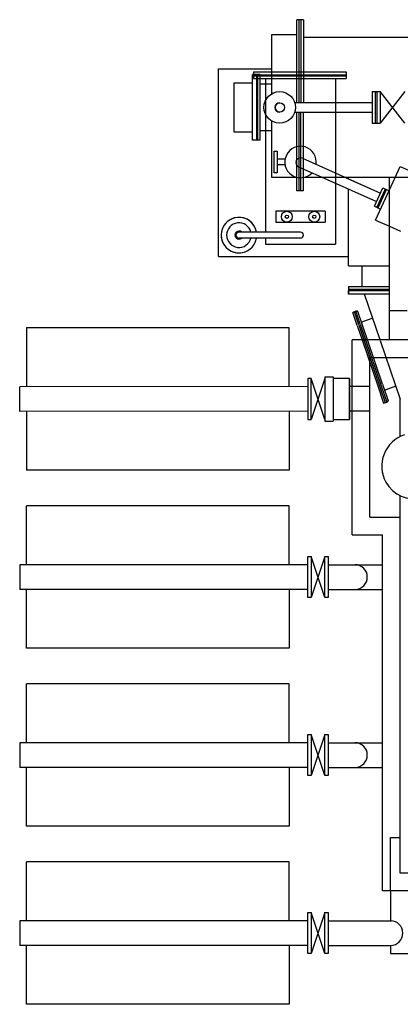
# Model space of a CAD drawing. Header units: millimetres. Extents: x -3934 to 7661, y -1195 to 2443.
# Tile 4 of 6: x 4059 to 5450, y -1195 to 2400. Entities that reach past the tile are written whole.
import ezdxf

# ---------------------------------------------------------------- set-up
doc = ezdxf.new("R2010")
doc.units = ezdxf.units.MM
doc.header["$LTSCALE"] = 300

msp = doc.modelspace()

# ---------------------------------------------------------------- linework, layer by layer
for p, q in [((5096.4, 2400.3, 1818.5), (5072.2, 2400.3, 1818.5)), ((5072.2, 2097.9, 1818.5), (5072.2, 2400.3, 1818.5)), ((5080.6, 2097.9, 1818.5), (5080.6, 2400.3, 1818.5)), ((5096.4, 2400.3, 1818.5), (5096.4, 2097.9, 1818.5)), ((5072.2, 2345.3, 1818.5), (4979.2, 2345.3, 1818.5)), ((4979.2, 2345.3, 1818.5), (4979.2, 2129.1, 1818.5)), ((6575.2, 2335, 1818.5), (5096.4, 2335, 1818.5)), ((4785.3, 1536, 2219.4), (4785.3, 2221, 2219.4)), ((4785.3, 2221, 2219.4), (4979.2, 2221, 2219.4)), ((4937.2, 2200, 1818.5), (4910.2, 2200, 1818.5)), ((4910.2, 1960, 1749.2), (4910.2, 2200, 1749.2)), ((4913.8, 2209.8, 93.8), (4940.1, 2209.8, 93.8)), ((4913.8, 2209.8, 93.8), (4913.8, 2185.6, 93.8)), ((4940.1, 2194, 93.8), (4913.8, 2194, 93.8)), ((4924.2, 2200, 1749.2), (4924.2, 1960, 1749.2)), ((4929.2, 1960, 1818.5), (4929.2, 2200, 1818.5)), ((4929.2, 1960, 1749.2), (4929.2, 2200, 1749.2)), ((4937.2, 1960, 1818.5), (4937.2, 2200, 1818.5)), ((4940.1, 2209.8, 93.8), (5251.9, 2209.8, 93.8)), ((5251.9, 2194, 93.8), (4940.1, 2194, 93.8)), ((5251.9, 2209.8, 93.8), (5251.9, 2185.6, 93.8)), ((4842.2, 2170, 1749.2), (4910.2, 2170, 1749.2)), ((4842.2, 1990, 1749.2), (4842.2, 2170, 1749.2)), ((4913.8, 2185.6, 93.8), (4940.1, 2185.6, 93.8)), ((4979.2, 2165, 1818.5), (4937.2, 2165, 1818.5)), ((4940.1, 2185.6, 93.8), (5251.9, 2185.6, 93.8)), ((4957.2, 2185.6, 175.9), (4957.2, 1995, 175.9)), ((5213.2, 2185.6, 175.9), (5213.2, 1825, 175.9)), ((5347.2, 2137.8, 1818.5), (5347.2, 2022.3, 1818.5)), ((5347.2, 2137.8, 1818.5), (5377.7, 2137.8, 1818.5)), ((5359.2, 2022.3, 1818.5), (5359.2, 2137.8, 1818.5)), ((5364.2, 2137.5, 1818.5), (5364.2, 2022.5, 1818.5)), ((5466.2, 2022.5, 1818.5), (5376.2, 2137.5, 1818.5)), ((5376.2, 2137.5, 1818.5), (5376.2, 2022.5, 1818.5)), ((5466.2, 2137.5, 1818.5), (5376.2, 2022.5, 1818.5)), ((5063.9, 2097.9, 1818.5), (5322.8, 2097.9, 1818.5)), ((5322.8, 2097.9, 1818.5), (5347.2, 2097.9, 1818.5)), ((5064.2, 2063, 1818.5), (5347.2, 2063, 1818.5)), ((5072.2, 1775, 1818.5), (5072.2, 2063, 1818.5)), ((5080.2, 1775, 1818.5), (5080.2, 2063, 1818.5)), ((5095.2, 2063, 1818.5), (5095.2, 1775, 1818.5)), ((4979.2, 2031, 1818.5), (4979.2, 1825, 1818.5)), ((5347.2, 2022.5, 1818.5), (5376.2, 2022.5, 1818.5)), ((4910.2, 1990, 1749.2), (4842.2, 1990, 1749.2)), ((4979.2, 1995, 1818.5), (4937.2, 1995, 1818.5)), ((4957.2, 1995, 175.9), (4957.2, 1624.6, 175.9)), ((4937.2, 1960, 1818.5), (4910.2, 1960, 1818.5)), ((4989.4, 1920.6, 175.9), (4999.4, 1920.6, 175.9)), ((4989.4, 1840.6, 175.9), (4989.4, 1920.6, 175.9)), ((4999.4, 1920.6, 175.9), (4999.4, 1840.6, 175.9)), ((5028.6, 1890.6, 175.9), (4999.4, 1890.6, 175.9)), ((5028.6, 1870.6, 175.9), (4999.4, 1870.6, 175.9)), ((5092.2, 1894.1, 175.9), (5247.3, 1825, 175.9)), ((4999.4, 1840.6, 175.9), (4989.4, 1840.6, 175.9)), ((5078.3, 1863.1, 175.9), (5193.6, 1811.7, 175.9)), ((5410.2, 1779.1, 175.9), (5449.3, 1864.1, 175.9)), ((5449.3, 1864.1, 175.9), (5540.5, 1823, 175.9)), ((4979.2, 1825, 1818.5), (5072.2, 1825, 1818.5)), ((5100.1, 1825, 1815.9), (6575.2, 1825, 1898.2)), ((5193.6, 1811.7, 175.9), (5363, 1736.3, 175.9)), ((5213.2, 1825, 175.9), (5213.2, 1580.6, 175.9)), ((5247.3, 1825, 175.9), (5377.2, 1767.2, 175.9)), ((5254.9, 1821.6, 175.9), (5377.2, 1767.2, 175.9)), ((5260.3, 1819.2, -5954.1), (5260.3, 1825, -6102.7)), ((5410.2, 1231, -501), (5410.2, 1825, -501)), ((5095.2, 1775, 1818.5), (5072.2, 1775, 1818.5)), ((5260.3, 1501, 2219.4), (5260.3, 1782, -4998.1)), ((5355.1, 1719.2, 175.9), (5386, 1786.4, 175.9)), ((5359.4, 1668.8, 175.9), (5410.2, 1779.1, 175.9)), ((5364.2, 1715, 175.9), (5395.1, 1782.2, 175.9)), ((5368.7, 1712.9, 175.9), (5399.7, 1780.1, 175.9)), ((5386, 1786.4, 175.9), (5408.8, 1775.9, 175.9)), ((4995.2, 1700.6, 175.9), (4995.2, 1660.6, 175.9)), ((5175.2, 1700.6, 175.9), (4995.2, 1700.6, 175.9)), ((5175.2, 1700.6, 175.9), (5175.2, 1660.6, 175.9)), ((5355.1, 1719.2, 175.9), (5377.8, 1708.7, 175.9)), ((4995.2, 1660.6, 175.9), (5175.2, 1660.6, 175.9)), ((5359.4, 1668.8, 175.9), (5410.2, 1645.9, 175.9)), ((5085.2, 1624.6, -414.4), (4860.2, 1624.6, -436.4)), ((5410.2, 1645.9, 175.9), (5450.6, 1627.7, 175.9)), ((5085.2, 1602.6, -414.4), (4860.2, 1602.6, -436.4)), ((4957.2, 1602.6, 175.9), (4957.2, 1580.6, 175.9)), ((4957.2, 1580.6, 175.9), (5213.2, 1580.6, 175.9)), ((4785.3, 1536, 2219.4), (5260.3, 1536, 2219.4)), ((5260.3, 1501, 2219.4), (5310.7, 1501, 2219.4)), ((5260.3, 1501, 2219.4), (5310.6, 1501, 2219.4)), ((5310.7, 1426, 2219.4), (5310.7, 1501, 2219.4)), ((5310.7, 1501, 2219.4), (5410.2, 1501, 2219.4)), ((5385.2, 1501, 2219.4), (5400.2, 1501, 2219.4)), ((5260.3, 1426, 2219.4), (5310.7, 1426, 2219.4)), ((5260.3, 1426, 4262.9), (5260.3, 1398, 2219.4)), ((5260.3, 1416, 2219.4), (5410.2, 1416, 2219.4)), ((5260.3, 1398, 2219.4), (5260.3, 1410, 2219.4)), ((5410.2, 1410, 2219.4), (5260.3, 1410, 2219.4)), ((5310.2, 1410, 2219.4), (5260.3, 1410, 2219.4)), ((5310.7, 1426, 2219.4), (5410.2, 1426, 2219.4)), ((5385.2, 1416, 2219.4), (5410.2, 1416, 2219.4)), ((5410.2, 1410, 2219.4), (5385.2, 1410, 2219.4)), ((5410.2, 1398, 2219.4), (5260.3, 1398, 2219.4)), ((5375.7, 1231, 1330.6), (5318.9, 1398, 2229.7)), ((5410.2, 1398, 2219.4), (5385.2, 1398, 2219.4)), ((5287.4, 1335.4, 430.8), (5276.1, 1331.5, 430.8)), ((5292.2, 1284.2, 430.8), (5276.1, 1331.5, 430.8)), ((5297.9, 1286.1, 430.8), (5281.8, 1333.4, 430.8)), ((5287.4, 1335.4, 430.8), (5290.3, 1336.3, 430.8)), ((5303.5, 1288, 430.8), (5287.4, 1335.4, 430.8)), ((5329.3, 1231, 430.8), (5294.1, 1334.5, 430.8)), ((5475.2, 1337.1, -501), (5410.2, 1337.1, -501)), ((5346.1, 1308.8, 430.8), (5312, 1297.3, 430.8)), ((5351.8, 1301.4, 430.8), (5350.8, 1304.3, 430.8)), ((5044, 1274.9, 159.3), (4084, 1274.9, 159.3)), ((4084, 1274.9, 159.3), (4084, 1059.9, 159.3)), ((5044, 1059.9, 159.3), (5044, 1274.9, 159.3)), ((5292.2, 1284.2, 430.8), (5310.3, 1231, 430.8)), ((5297.9, 1286.1, 430.8), (5316.6, 1231, 430.8)), ((5303.5, 1288, 430.8), (5322.9, 1231, 430.8)), ((5274, 519, 189.9), (5274, 1231, 169.6)), ((5384.2, 1231, 175.9), (5274, 1231, 175.9)), ((5953.2, 1231, 175.9), (5384.2, 1231, 175.9)), ((5339, 584, 191.6), (5339, 1166, 171.4)), ((5449.2, 1166, 175.9), (5339, 1166, 174.1)), ((6221.2, 1166, 175.9), (5449.2, 1166, 175.9)), ((5174, 1089.9, 159.3), (5124, 939.9, 159.3)), ((5174, 939.9, 159.3), (5124, 1089.9, 159.3)), ((5174, 1095.9, 159.3), (5174, 933.9, 159.3)), ((5174, 1095.9, 159.3), (5204, 1095.9, 159.3)), ((5204, 1095.9, 159.3), (5204, 933.9, 159.3)), ((5264, 1089.9, 159.3), (5204, 1089.9, 159.3)), ((5264, 1089.9, 159.3), (5264, 939.9, 159.3)), ((5264, 939.9, 177.9), (5264, 1089.9, 173.6)), ((5112, 1060.4, 172.3), (4059, 1059.9, 159.3)), ((4059, 969.9, 159.3), (4059, 1059.9, 159.3)), ((5274, 1060.4, 174.5), (5264, 1060.4, 174.5)), ((5449.2, 877.7, 410.6), (5449.2, 1015, 430.8)), ((5400.2, 1004, 430.8), (5403, 1005, 430.8)), ((5112, 970.4, 174.8), (4059, 969.9, 159.3)), ((4084, 969.9, 159.3), (4084, 754.9, 159.3)), ((5044, 969.9, 159.3), (5044, 754.9, 159.3)), ((5204, 939.9, 159.3), (5264, 939.9, 159.3)), ((5274, 970.5, 177.2), (5264, 970.5, 177)), ((5174, 933.9, 159.3), (5204, 933.9, 159.3)), ((5044, 754.9, 159.3), (4084, 754.9, 159.3)), ((5449.2, -716, 175.9), (5449.2, 662.3, 378.9)), ((5044, 624.9, 159.3), (4084, 624.9, 159.3)), ((4084, 409.9, 159.3), (4084, 624.9, 159.3)), ((5044, 409.9, 159.3), (5044, 624.9, 159.3)), ((5339, 584, 175.9), (5449.2, 584, 175.9)), ((5274, 519, 175.9), (5384.2, 519, 175.9)), ((5384.2, 225, 175.9), (5384.2, 519, 175.9)), ((5174, 289.9, 159.3), (5124, 439.9, 159.3)), ((5174, 439.9, 159.3), (5124, 289.9, 159.3)), ((4059, 409.9, 159.3), (4059, 319.9, 159.3)), ((5112, 409.9, 159.3), (4059, 409.9, 159.3)), ((5186, 409.9, 159.3), (5384.2, 409.9, 189.7)), ((5112, 319.9, 159.3), (4059, 319.9, 159.3)), ((4084, 104.9, 159.3), (4084, 319.9, 159.3)), ((5044, 319.9, 159.3), (5044, 104.9, 159.3)), ((5186, 319.9, 159.3), (5384.2, 319.9, 189.7)), ((5384.2, -781, -1867.6), (5384.2, 230, -1867.6)), ((5044, 104.9, 159.3), (4084, 104.9, 159.3)), ((5044, -25.1, 159.3), (4084, -25.1, 159.3)), ((4084, -240.1, 159.3), (4084, -25.1, 159.3)), ((5044, -240.1, 159.3), (5044, -25.1, 159.3)), ((5174, -360.1, 159.3), (5124, -210.1, 159.3)), ((5174, -210.1, 159.3), (5124, -360.1, 159.3)), ((4059, -240.1, 159.3), (4059, -330.1, 159.3)), ((5112, -240.1, 159.3), (4059, -240.1, 159.3)), ((5186, -240.1, 159.3), (5384.2, -240.1, 189.7)), ((5112, -330.1, 159.3), (4059, -330.1, 159.3)), ((4084, -545.1, 159.3), (4084, -330.1, 159.3)), ((5044, -330.1, 159.3), (5044, -545.1, 159.3)), ((5186, -330.1, 159.3), (5384.2, -330.1, 189.7)), ((5044, -545.1, 159.3), (4084, -545.1, 159.3)), ((5414.2, -781, 200.9), (5414.2, -586, 200.9)), ((5414.2, -586, 200.9), (5449.2, -586, 175.9)), ((5044, -675.1, 159.3), (4084, -675.1, 159.3)), ((4084, -890.1, 159.3), (4084, -675.1, 159.3)), ((5044, -890.1, 159.3), (5044, -675.1, 159.3)), ((6221.2, -716, 175.9), (5449.2, -716, 175.9)), ((6286.2, -781, 175.9), (5384.2, -781, 175.9)), ((5414.2, -781, 175.9), (5414.2, -890, 175.9)), ((5174, -1010.1, 159.3), (5124, -860.1, 159.3)), ((5174, -860.1, 159.3), (5124, -1010.1, 159.3)), ((4059, -890.1, 159.3), (4059, -980.1, 159.3)), ((5112, -890.1, 159.3), (4059, -890.1, 159.3)), ((5186, -890.1, 159.3), (5417.5, -890.1, 184.6)), ((5112, -980.1, 159.3), (4059, -980.1, 159.3)), ((4084, -1195.1, 159.3), (4084, -980.1, 159.3)), ((5044, -980.1, 159.3), (5044, -1195.1, 159.3)), ((5186, -980.1, 159.3), (5414.2, -980.1, 184.3)), ((5414.2, -980, 175.9), (5414.2, -1010, 175.9)), ((5414.2, -1010, 175.9), (5489.2, -1010, 175.9)), ((5044, -1195.1, 159.3), (4084, -1195.1, 159.3))]:
    msp.add_line(p, q)
at = {"ltscale": 0.5}
for p, q in [((5310.3, 1231, 430.8), (5368.4, 1060, 430.8)), ((5316.6, 1231, 430.8), (5374.8, 1060, 430.8)), ((5322.9, 1231, 430.8), (5381.1, 1060, 430.8)), ((5384.2, 1069.5, 430.8), (5329.3, 1231, 430.8)), ((5376.4, 1229, 430.8), (5449.2, 1015, 430.8)), ((5339, 1060.5, 175.1), (5274, 1060.4, 174.3)), ((5368.4, 1060, 430.8), (5388.8, 1000.2, 430.8)), ((5374.8, 1060, 430.8), (5394.5, 1002.1, 430.8)), ((5381.1, 1060, 430.8), (5400.2, 1004, 430.8)), ((5384.2, 1069.4, 430.8), (5404.9, 1008.8, 430.8)), ((5433.3, 1061.8, 430.8), (5396.4, 1049.2, 430.8)), ((5388.8, 1000.2, 430.8), (5400.2, 1004, 430.8)), ((5339, 970.6, 178.2), (5274, 970.5, 177.2))]:
    msp.add_line(p, q, dxfattribs=at)
for points, elevation in [([(5085.9, 2400.3), (5085.9, 2097.9)], 1818.5), ([(4913.8, 2199.3), (4940.1, 2199.3)], 93.8), ([(4940.1, 2199.3), (5251.9, 2199.3)], 93.8), ([(5085.2, 2063), (5085.2, 1775)], 1818.5)]:
    msp.add_lwpolyline(points, dxfattribs=dict(elevation=elevation))
at = {"elevation": 184.3}
for points in [[(5124, 939.9), (5124, 1089.9), (5112, 1089.9), (5112, 939.9)], [(5124, 439.9), (5124, 289.9), (5112, 289.9), (5112, 439.9)], [(5186, 439.9), (5186, 289.9), (5174, 289.9), (5174, 439.9)], [(5124, -210.1), (5124, -360.1), (5112, -360.1), (5112, -210.1)], [(5186, -210.1), (5186, -360.1), (5174, -360.1), (5174, -210.1)], [(5124, -860.1), (5124, -1010.1), (5112, -1010.1), (5112, -860.1)], [(5186, -860.1), (5186, -1010.1), (5174, -1010.1), (5174, -860.1)]]:
    msp.add_lwpolyline(points, close=True, dxfattribs=at)
for centre, radius in [((5009.2, 2080, 1818.5), 57.5), ((5009.2, 2080, 1818.5), 17), ((5035.2, 1680.6, 175.9), 20), ((5135.2, 1680.6, 175.9), 20), ((5035.2, 1680.6, 175.9), 6), ((5135.2, 1680.6, 175.9), 6)]:
    msp.add_circle(centre, radius)
for centre, radius, start, end in [((5009.2, 2080, 1818.5), 17, 90, 270), ((5085.2, 1880.6, 175.9), 57.5, 351.2931, 316.8807), ((5085.2, 1878.6, 175.9), 17, 65.7412, 245.7412), ((4860.2, 1613.6, -436.4), 65, 9.7431, 309.0288), ((4860.2, 1613.6, -436.4), 65, 9.7431, 350.2569), ((4860.2, 1613.6, -436.4), 45, 14.149, 345.851), ((4860.2, 1613.6, -436.4), 15, 47.1666, 312.8334), ((4860.2, 1613.6, -436.4), 11, 90, 270), ((5085.2, 1613.6, -414.4), 11, 270, 90), ((5291.2, 1333.5, 430.8), 3, 18.7908, 108.7908), ((5310.4, 1302, 430.8), 5, 198.7908, 288.7908), ((5347.1, 1306, 430.8), 3, 18.7908, 108.7908), ((5398, 1044.5, 430.8), 5, 108.7908, 198.7908), ((5402, 1007.8, 430.8), 3, 288.7908, 18.7908), ((5502.1, 770, 175.4), 120, 108.21, 208.96), ((5502.1, 770, 175.4), 120, 208.96, 71.79), ((5284.2, 365, 200.9), 45, 270, 90), ((5284.2, -285, 200.9), 45, 270, 90), ((5414.2, -935, 200.9), 45, 270, 90)]:
    msp.add_arc(centre, radius, start, end)

doc.saveas('drawing.dxf')
